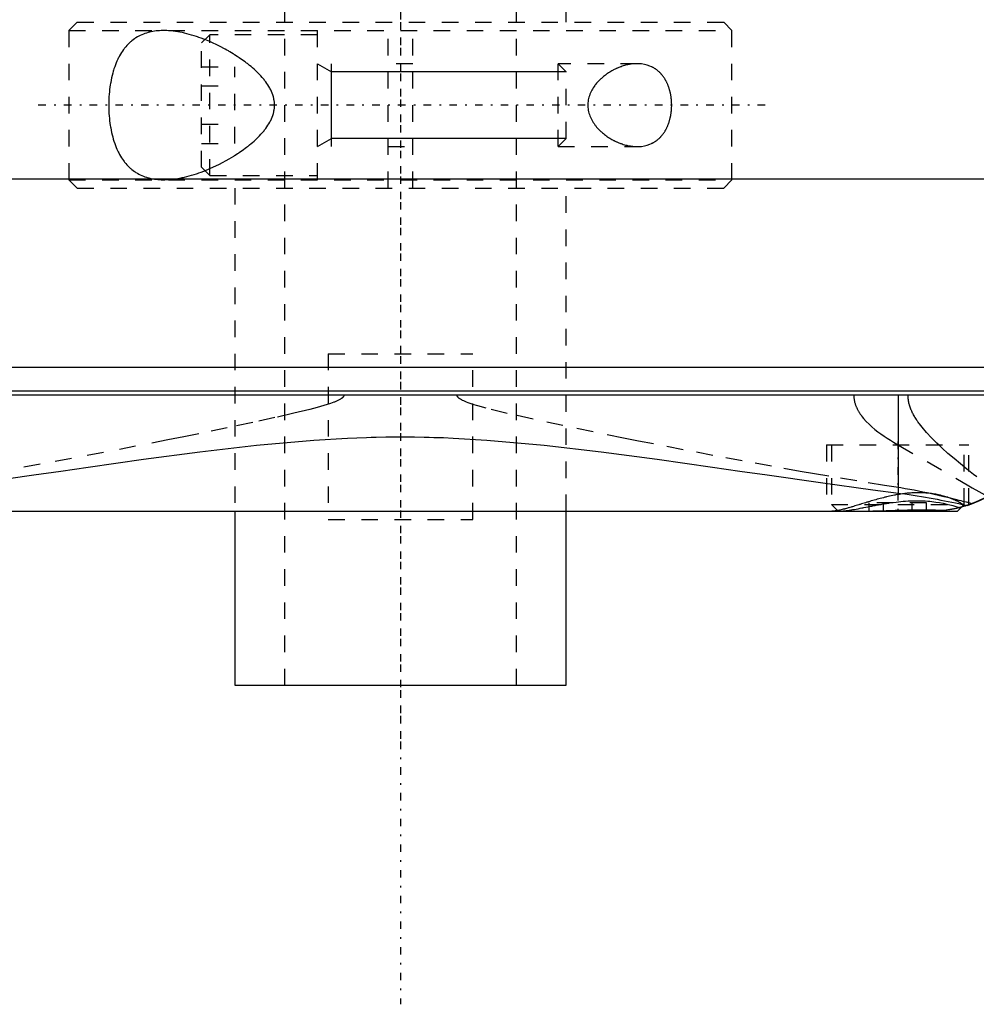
# Model space of a CAD drawing. Extents: x -105 to 105, y -97 to 359.
# Tile 2 of 9: x -23 to 35, y -97 to -37. Entities that reach past the tile are written whole.
import ezdxf

# ---------------------------------------------------------------- set-up
doc = ezdxf.new("R2010")
doc.units = 0
doc.linetypes.add('CENTER', pattern=[1.5, 0.45, -0.5, 0.05, -0.5])
doc.linetypes.add('DASHED', pattern=[2, 1, -1])
for name, color, linetype in [('AM_0', 7, 'CONTINUOUS'), ('AM_10', 7, 'CONTINUOUS'), ('AM_3', 7, 'DASHED'), ('AM_7', 7, 'CENTER')]:
    doc.layers.add(name, color=color, linetype=linetype)

msp = doc.modelspace()

# ---------------------------------------------------------------- linework, layer by layer
at = {"layer": 'AM_0', "color": 7, "linetype": 'CONTINUOUS'}
for p, q in [((44.502, -46.968), (-44.502, -46.968)), ((-51.173, -58.307), (51.173, -58.307)), ((-48.569, -59.746), (48.569, -59.746)), ((48.192, -60), (-48.192, -60)), ((30.043, -65.905), (30.043, -60)), ((-33.6, -67), (33.6, -67)), ((-10, -67), (-10, -77.5)), ((10, -77.5), (10, -67)), ((33.6, -67), (33.848, -66.752)), ((-10, -77.5), (10, -77.5))]:
    msp.add_line(p, q, dxfattribs=at)
for points in [[(34.197, -66.646, 0), (34.475, -66.548, 0), (34.994, -66.328, 0), (35.464, -66.083, 0), (35.689, -65.949, 0), (35.907, -65.808, 0), (36.323, -65.506, 0), (36.71, -65.178, 0), (37.068, -64.828, 0), (37.397, -64.458, 0), (37.695, -64.07, 0), (37.833, -63.87, 0), (37.962, -63.667, 0), (38.199, -63.252, 0), (38.404, -62.827, 0), (38.578, -62.395, 0), (38.721, -61.958, 0), (38.833, -61.519, 0), (38.878, -61.299, 0), (38.916, -61.08, 0), (38.97, -60.644, 0), (38.997, -60.213, 0), (39, -60, 0)], [(-25.344, -65.272, 0), (-22.121, -64.813, 0), (-20.484, -64.576, 0), (-18.832, -64.338, 0), (-15.492, -63.865, 0), (-12.109, -63.414, 0), (-8.688, -63.016, 0), (-5.229, -62.707, 0), (-3.204, -62.587, 0), (-2.626, -62.563, 0), (-2.048, -62.543, 0), (-1.758, -62.535, 0), (-1.469, -62.528, 0), (-0.889, -62.518, 0), (-0.309, -62.513, 0), (-0.018, -62.513, 0), (0.273, -62.513, 0), (0.856, -62.518, 0), (1.439, -62.528, 0), (1.73, -62.535, 0), (2.021, -62.543, 0), (2.602, -62.562, 0), (3.183, -62.586, 0), (5.211, -62.706, 0), (8.674, -63.014, 0), (12.1, -63.413, 0), (15.489, -63.864, 0), (18.832, -64.338, 0), (20.483, -64.576, 0), (22.12, -64.813, 0), (25.345, -65.273, 0), (28.497, -65.704, 0), (30.043, -65.905, 0)], [(30.043, -65.905, 0), (30.173, -65.922, 0), (30.43, -65.957, 0), (30.684, -65.993, 0), (30.81, -66.012, 0), (30.936, -66.032, 0), (31.183, -66.071, 0), (31.428, -66.112, 0), (31.669, -66.154, 0), (31.907, -66.196, 0), (32.142, -66.239, 0), (32.258, -66.261, 0), (32.373, -66.283, 0), (32.601, -66.327, 0), (32.825, -66.371, 0), (33.046, -66.415, 0), (33.263, -66.458, 0), (33.477, -66.501, 0), (33.582, -66.523, 0), (33.687, -66.544, 0), (33.894, -66.586, 0), (34.096, -66.626, 0), (34.197, -66.646, 0)], [(35.437, -66.098, 0), (35.252, -66.199, 0), (34.875, -66.382, 0), (34.492, -66.542, 0), (34.297, -66.612, 0)], [(29.343, -67, 0), (29.43, -67, 0), (29.605, -66.999, 0), (29.781, -66.998, 0), (29.869, -66.997, 0), (29.957, -66.996, 0), (30.133, -66.994, 0), (30.309, -66.991, 0), (30.485, -66.989, 0), (30.66, -66.987, 0), (30.835, -66.985, 0), (30.921, -66.985, 0), (31.007, -66.984, 0), (31.178, -66.983, 0), (31.347, -66.982, 0), (31.513, -66.982, 0), (31.677, -66.983, 0), (31.838, -66.984, 0), (31.917, -66.984, 0), (31.996, -66.985, 0), (32.151, -66.987, 0), (32.302, -66.989, 0), (32.376, -66.99, 0)], [(34.197, -66.646, 0), (34.147, -66.663, 0), (34.047, -66.694, 0), (33.948, -66.724, 0), (33.898, -66.738, 0), (33.848, -66.752, 0), (33.747, -66.778, 0), (33.647, -66.804, 0), (33.546, -66.827, 0), (33.445, -66.849, 0), (33.344, -66.87, 0), (33.293, -66.88, 0), (33.243, -66.889, 0), (33.141, -66.906, 0), (33.039, -66.922, 0), (32.938, -66.937, 0), (32.836, -66.95, 0), (32.734, -66.961, 0), (32.683, -66.967, 0), (32.632, -66.971, 0), (32.53, -66.98, 0), (32.427, -66.987, 0), (32.376, -66.99, 0)], [(34.235, -66.634, 0), (34.171, -66.655, 0), (34.042, -66.695, 0), (33.913, -66.734, 0), (33.848, -66.752, 0)]]:
    msp.add_polyline3d(points, dxfattribs=at)
at = {"layer": 'AM_10', "color": 7, "linetype": 'CONTINUOUS'}
for p, q in [((-5, -40), (-4.15, -40.49)), ((-4.15, -45), (-4.15, -40)), ((10, -40.49), (-4.15, -40.49)), ((-5, -45), (-4.15, -44.51)), ((10, -44.51), (-4.15, -44.51))]:
    msp.add_line(p, q, dxfattribs=at)
at = {"layer": 'AM_3', "color": 6, "linetype": 'DASHED'}
for p, q in [((-7, 307.5), (-7, -77.5)), ((7, -77.5), (7, 307.5)), ((-10, 296.5), (-10, -37.5)), ((10, -37.5), (10, 296.5)), ((-19.5, -37.5), (-20, -38)), ((-20, -38), (-20, -47)), ((-20, -38), (20, -38)), ((-19.5, -37.5), (19.5, -37.5)), ((-5, -47), (-5, -38)), ((-0.75, -47.5), (-0.75, -37.5)), ((0.75, -47.5), (0.75, -37.5)), ((20, -38), (19.5, -37.5)), ((20, -47), (20, -38)), ((-11.5, -38.25), (-12, -38.75)), ((-5, -38.25), (-11.5, -38.25)), ((-11.5, -46.75), (-11.5, -38.25)), ((-12, -46.25), (-12, -38.75)), ((-12, -40.191), (-10, -40.191)), ((-10, -44.809), (-10, -40.191)), ((0.75, -40), (-0.75, -40)), ((14.283, -40), (9.509, -40)), ((9.509, -45), (9.509, -40)), ((10, -40.49), (9.509, -40)), ((10, -44.51), (10, -40.49)), ((-12, -41.345), (-10, -41.345)), ((-12, -43.655), (-10, -43.655)), ((9.509, -45), (10, -44.51)), ((-12, -44.809), (-10, -44.809)), ((-0.75, -45), (0.75, -45)), ((9.509, -45), (14.283, -45)), ((-12, -46.25), (-11.5, -46.75)), ((-11.5, -46.75), (-5, -46.75)), ((-20, -47), (-19.5, -47.5)), ((-20, -47), (20, -47)), ((-19.5, -47.5), (19.5, -47.5)), ((-10, -47.5), (-10, -67)), ((10, -67), (10, -47.5)), ((19.5, -47.5), (20, -47)), ((-4.359, -57.5), (-4.359, -67.5)), ((-4.359, -57.5), (4.359, -57.5)), ((4.359, -67.5), (4.359, -57.5)), ((30.043, -65.574), (30.043, -60)), ((25.7, -63), (25.7, -67)), ((25.7, -63), (34.3, -63)), ((26, -63), (26, -66.6)), ((30.043, -63.007), (34.3, -65.477)), ((34, -66.6), (34, -63)), ((34.3, -66.611), (34.3, -63)), ((28.268, -67), (28.268, -66.5)), ((31.732, -66.5), (28.268, -66.5)), ((29.134, -67), (29.134, -66.5)), ((30.866, -67), (30.866, -66.5)), ((31.732, -67), (31.732, -66.5)), ((26, -66.6), (26.4, -67)), ((26, -66.6), (34, -66.6)), ((33.848, -66.752), (33.722, -66.785)), ((33.848, -66.752), (34, -66.6)), ((34.297, -66.612), (34.235, -66.634)), ((-4.359, -67.5), (4.359, -67.5))]:
    msp.add_line(p, q, dxfattribs=at)
for points in [[(-14.283, -38, 0), (-14.333, -38, 0), (-14.433, -38.003, 0), (-14.533, -38.008, 0), (-14.583, -38.011, 0), (-14.634, -38.015, 0), (-14.734, -38.025, 0), (-14.833, -38.038, 0), (-14.933, -38.054, 0), (-15.031, -38.073, 0), (-15.129, -38.095, 0), (-15.178, -38.107, 0), (-15.226, -38.12, 0), (-15.322, -38.148, 0), (-15.417, -38.18, 0), (-15.511, -38.215, 0), (-15.603, -38.253, 0), (-15.694, -38.295, 0), (-15.739, -38.317, 0), (-15.783, -38.34, 0), (-15.871, -38.389, 0), (-15.957, -38.441, 0), (-15.999, -38.468, 0), (-16.041, -38.497, 0), (-16.123, -38.556, 0), (-16.204, -38.618, 0), (-16.243, -38.651, 0), (-16.282, -38.684, 0), (-16.358, -38.754, 0), (-16.432, -38.826, 0), (-16.504, -38.903, 0), (-16.574, -38.982, 0), (-16.641, -39.064, 0), (-16.674, -39.107, 0), (-16.706, -39.15, 0), (-16.769, -39.239, 0), (-16.83, -39.33, 0), (-16.888, -39.425, 0), (-16.944, -39.522, 0), (-16.998, -39.624, 0), (-17.024, -39.676, 0), (-17.051, -39.73, 0), (-17.101, -39.84, 0), (-17.15, -39.954, 0), (-17.197, -40.072, 0), (-17.241, -40.194, 0), (-17.283, -40.319, 0), (-17.304, -40.383, 0), (-17.323, -40.447, 0), (-17.36, -40.578, 0), (-17.395, -40.712, 0), (-17.427, -40.848, 0), (-17.456, -40.987, 0), (-17.482, -41.127, 0), (-17.494, -41.198, 0), (-17.506, -41.269, 0), (-17.527, -41.413, 0), (-17.545, -41.557, 0), (-17.561, -41.703, 0), (-17.574, -41.848, 0), (-17.584, -41.994, 0), (-17.588, -42.067, 0), (-17.592, -42.14, 0), (-17.597, -42.285, 0), (-17.599, -42.428, 0), (-17.6, -42.5, 0), (-17.599, -42.572, 0), (-17.597, -42.715, 0), (-17.592, -42.86, 0), (-17.588, -42.933, 0), (-17.584, -43.006, 0), (-17.574, -43.152, 0), (-17.561, -43.297, 0), (-17.545, -43.443, 0), (-17.527, -43.587, 0), (-17.506, -43.731, 0), (-17.494, -43.802, 0), (-17.482, -43.873, 0), (-17.456, -44.013, 0), (-17.427, -44.152, 0), (-17.395, -44.288, 0), (-17.36, -44.422, 0), (-17.323, -44.553, 0), (-17.304, -44.617, 0), (-17.283, -44.681, 0), (-17.241, -44.806, 0), (-17.197, -44.928, 0), (-17.15, -45.046, 0), (-17.101, -45.16, 0), (-17.051, -45.27, 0), (-17.024, -45.324, 0), (-16.998, -45.376, 0), (-16.944, -45.478, 0), (-16.888, -45.575, 0), (-16.83, -45.67, 0), (-16.769, -45.761, 0), (-16.706, -45.85, 0), (-16.674, -45.893, 0), (-16.641, -45.936, 0), (-16.574, -46.018, 0), (-16.504, -46.097, 0), (-16.432, -46.174, 0), (-16.358, -46.246, 0), (-16.282, -46.316, 0), (-16.243, -46.349, 0), (-16.204, -46.382, 0), (-16.123, -46.444, 0), (-16.041, -46.503, 0), (-15.999, -46.532, 0), (-15.957, -46.559, 0), (-15.871, -46.611, 0), (-15.783, -46.66, 0), (-15.739, -46.683, 0), (-15.694, -46.705, 0), (-15.603, -46.747, 0), (-15.511, -46.785, 0), (-15.417, -46.82, 0), (-15.322, -46.852, 0), (-15.226, -46.88, 0), (-15.178, -46.893, 0), (-15.129, -46.905, 0), (-15.031, -46.927, 0), (-14.933, -46.946, 0), (-14.833, -46.962, 0), (-14.734, -46.975, 0), (-14.634, -46.985, 0), (-14.583, -46.989, 0), (-14.533, -46.992, 0), (-14.433, -46.997, 0), (-14.333, -47, 0), (-14.283, -47, 0)], [(-11.798, -38.546, 0), (-11.871, -38.518, 0), (-12.017, -38.462, 0), (-12.163, -38.41, 0), (-12.236, -38.385, 0), (-12.308, -38.36, 0), (-12.453, -38.313, 0), (-12.597, -38.27, 0), (-12.74, -38.229, 0), (-12.881, -38.192, 0), (-13.022, -38.157, 0), (-13.092, -38.141, 0), (-13.162, -38.126, 0), (-13.3, -38.099, 0), (-13.437, -38.074, 0), (-13.572, -38.053, 0), (-13.705, -38.036, 0), (-13.837, -38.022, 0), (-13.902, -38.016, 0), (-13.967, -38.011, 0), (-14.095, -38.004, 0), (-14.221, -38, 0), (-14.283, -38, 0)], [(-11.798, -46.454, 0), (-11.502, -46.33, 0), (-10.912, -46.053, 0), (-10.333, -45.739, 0), (-10.051, -45.569, 0), (-10.005, -45.54, 0), (-9.913, -45.481, 0), (-9.821, -45.422, 0), (-9.776, -45.392, 0), (-9.731, -45.361, 0), (-9.641, -45.3, 0), (-9.551, -45.237, 0), (-9.461, -45.172, 0), (-9.37, -45.105, 0), (-9.28, -45.037, 0), (-9.235, -45.002, 0), (-9.19, -44.967, 0), (-9.1, -44.895, 0), (-9.011, -44.821, 0), (-8.923, -44.746, 0), (-8.835, -44.669, 0), (-8.749, -44.591, 0), (-8.706, -44.551, 0), (-8.664, -44.51, 0), (-8.581, -44.428, 0), (-8.499, -44.345, 0), (-8.419, -44.26, 0), (-8.342, -44.174, 0), (-8.267, -44.085, 0), (-8.23, -44.041, 0), (-8.195, -43.996, 0), (-8.125, -43.905, 0), (-8.059, -43.812, 0), (-7.996, -43.718, 0), (-7.937, -43.622, 0), (-7.881, -43.525, 0), (-7.855, -43.475, 0), (-7.829, -43.425, 0), (-7.782, -43.324, 0), (-7.74, -43.221, 0), (-7.702, -43.117, 0), (-7.669, -43.01, 0), (-7.643, -42.901, 0), (-7.632, -42.845, 0), (-7.622, -42.789, 0), (-7.608, -42.676, 0), (-7.6, -42.559, 0), (-7.599, -42.5, 0), (-7.6, -42.441, 0), (-7.608, -42.324, 0), (-7.622, -42.211, 0), (-7.632, -42.155, 0), (-7.643, -42.099, 0), (-7.669, -41.99, 0), (-7.702, -41.883, 0), (-7.74, -41.779, 0), (-7.782, -41.676, 0), (-7.829, -41.575, 0), (-7.855, -41.525, 0), (-7.881, -41.475, 0), (-7.937, -41.378, 0), (-7.996, -41.282, 0), (-8.059, -41.188, 0), (-8.125, -41.095, 0), (-8.195, -41.004, 0), (-8.23, -40.959, 0), (-8.267, -40.915, 0), (-8.342, -40.826, 0), (-8.419, -40.74, 0), (-8.499, -40.655, 0), (-8.581, -40.572, 0), (-8.664, -40.49, 0), (-8.706, -40.449, 0), (-8.749, -40.409, 0), (-8.835, -40.331, 0), (-8.923, -40.254, 0), (-9.011, -40.179, 0), (-9.1, -40.105, 0), (-9.19, -40.033, 0), (-9.235, -39.998, 0), (-9.28, -39.963, 0), (-9.37, -39.895, 0), (-9.461, -39.828, 0), (-9.551, -39.763, 0), (-9.641, -39.7, 0), (-9.731, -39.639, 0), (-9.776, -39.608, 0), (-9.821, -39.578, 0), (-9.913, -39.519, 0), (-10.005, -39.46, 0), (-10.051, -39.431, 0), (-10.098, -39.402, 0), (-10.191, -39.345, 0), (-10.286, -39.289, 0), (-10.333, -39.261, 0), (-10.381, -39.233, 0), (-10.476, -39.179, 0), (-10.572, -39.126, 0), (-10.912, -38.947, 0), (-11.502, -38.67, 0), (-11.798, -38.546, 0)], [(14.283, -40, 0), (14.251, -40, 0), (14.188, -40.002, 0), (14.123, -40.005, 0), (14.091, -40.008, 0), (14.058, -40.01, 0), (13.992, -40.017, 0), (13.925, -40.025, 0), (13.858, -40.036, 0), (13.79, -40.048, 0), (13.722, -40.061, 0), (13.688, -40.069, 0), (13.653, -40.077, 0), (13.585, -40.094, 0), (13.515, -40.113, 0), (13.446, -40.133, 0), (13.377, -40.156, 0), (13.307, -40.18, 0), (13.272, -40.192, 0), (13.237, -40.205, 0), (13.168, -40.233, 0), (13.099, -40.262, 0), (13.064, -40.277, 0), (13.029, -40.293, 0), (12.96, -40.325, 0), (12.892, -40.359, 0), (12.858, -40.376, 0), (12.824, -40.394, 0), (12.756, -40.431, 0), (12.689, -40.47, 0), (12.623, -40.51, 0), (12.557, -40.552, 0), (12.492, -40.595, 0), (12.46, -40.617, 0), (12.428, -40.64, 0), (12.364, -40.686, 0), (12.302, -40.733, 0), (12.241, -40.782, 0), (12.181, -40.832, 0), (12.122, -40.884, 0), (12.093, -40.91, 0), (12.064, -40.937, 0), (12.006, -40.994, 0), (11.949, -41.052, 0), (11.892, -41.113, 0), (11.837, -41.177, 0), (11.782, -41.243, 0), (11.756, -41.277, 0), (11.73, -41.311, 0), (11.679, -41.382, 0), (11.63, -41.454, 0), (11.584, -41.529, 0), (11.541, -41.606, 0), (11.5, -41.684, 0), (11.481, -41.724, 0), (11.462, -41.765, 0), (11.428, -41.847, 0), (11.398, -41.93, 0), (11.372, -42.015, 0), (11.349, -42.101, 0), (11.331, -42.189, 0), (11.324, -42.233, 0), (11.317, -42.277, 0), (11.308, -42.366, 0), (11.303, -42.455, 0), (11.303, -42.5, 0), (11.303, -42.545, 0), (11.308, -42.634, 0), (11.317, -42.723, 0), (11.324, -42.767, 0), (11.331, -42.811, 0), (11.349, -42.899, 0), (11.372, -42.985, 0), (11.398, -43.07, 0), (11.428, -43.153, 0), (11.462, -43.235, 0), (11.481, -43.276, 0), (11.5, -43.316, 0), (11.541, -43.394, 0), (11.584, -43.471, 0), (11.63, -43.546, 0), (11.679, -43.618, 0), (11.73, -43.689, 0), (11.756, -43.723, 0), (11.782, -43.757, 0), (11.837, -43.823, 0), (11.892, -43.887, 0), (11.949, -43.948, 0), (12.006, -44.006, 0), (12.064, -44.063, 0), (12.093, -44.09, 0), (12.122, -44.116, 0), (12.181, -44.168, 0), (12.241, -44.218, 0), (12.302, -44.267, 0), (12.364, -44.314, 0), (12.428, -44.36, 0), (12.46, -44.383, 0), (12.492, -44.405, 0), (12.557, -44.448, 0), (12.623, -44.49, 0), (12.689, -44.53, 0), (12.756, -44.569, 0), (12.824, -44.606, 0), (12.858, -44.624, 0), (12.892, -44.641, 0), (12.96, -44.675, 0), (13.029, -44.707, 0), (13.064, -44.723, 0), (13.099, -44.738, 0), (13.168, -44.767, 0), (13.237, -44.795, 0), (13.272, -44.808, 0), (13.307, -44.82, 0), (13.377, -44.844, 0), (13.446, -44.867, 0), (13.515, -44.887, 0), (13.585, -44.906, 0), (13.653, -44.923, 0), (13.688, -44.931, 0), (13.722, -44.939, 0), (13.79, -44.952, 0), (13.858, -44.964, 0), (13.925, -44.975, 0), (13.992, -44.983, 0), (14.058, -44.99, 0), (14.091, -44.992, 0), (14.123, -44.995, 0), (14.188, -44.998, 0), (14.251, -45, 0), (14.283, -45, 0)], [(16.363, -42.5, 0), (16.363, -42.48, 0), (16.363, -42.439, 0), (16.362, -42.398, 0), (16.361, -42.378, 0), (16.36, -42.357, 0), (16.358, -42.316, 0), (16.356, -42.275, 0), (16.353, -42.234, 0), (16.35, -42.192, 0), (16.346, -42.151, 0), (16.344, -42.131, 0), (16.342, -42.11, 0), (16.337, -42.069, 0), (16.331, -42.028, 0), (16.326, -41.987, 0), (16.319, -41.946, 0), (16.312, -41.905, 0), (16.309, -41.885, 0), (16.305, -41.865, 0), (16.297, -41.824, 0), (16.289, -41.784, 0), (16.285, -41.764, 0), (16.28, -41.744, 0), (16.271, -41.705, 0), (16.261, -41.665, 0), (16.256, -41.646, 0), (16.251, -41.626, 0), (16.241, -41.588, 0), (16.229, -41.549, 0), (16.218, -41.511, 0), (16.206, -41.474, 0), (16.194, -41.437, 0), (16.187, -41.418, 0), (16.181, -41.4, 0), (16.168, -41.363, 0), (16.154, -41.327, 0), (16.14, -41.292, 0), (16.125, -41.257, 0), (16.111, -41.222, 0), (16.103, -41.205, 0), (16.095, -41.188, 0), (16.08, -41.155, 0), (16.064, -41.122, 0), (16.048, -41.089, 0), (16.031, -41.057, 0), (16.014, -41.026, 0), (16.006, -41.011, 0), (15.997, -40.995, 0), (15.98, -40.965, 0), (15.962, -40.936, 0), (15.945, -40.907, 0), (15.927, -40.878, 0), (15.908, -40.851, 0), (15.899, -40.837, 0), (15.89, -40.824, 0), (15.871, -40.797, 0), (15.852, -40.771, 0), (15.833, -40.745, 0), (15.813, -40.72, 0), (15.793, -40.695, 0), (15.783, -40.682, 0), (15.773, -40.67, 0), (15.752, -40.646, 0), (15.731, -40.622, 0), (15.721, -40.61, 0), (15.71, -40.599, 0), (15.689, -40.576, 0), (15.667, -40.553, 0), (15.656, -40.542, 0), (15.645, -40.531, 0), (15.622, -40.509, 0), (15.6, -40.488, 0), (15.577, -40.467, 0), (15.553, -40.447, 0), (15.53, -40.427, 0), (15.518, -40.417, 0), (15.506, -40.408, 0), (15.482, -40.389, 0), (15.458, -40.37, 0), (15.433, -40.352, 0), (15.408, -40.334, 0), (15.383, -40.317, 0), (15.37, -40.309, 0), (15.358, -40.3, 0), (15.332, -40.284, 0), (15.307, -40.269, 0), (15.281, -40.253, 0), (15.254, -40.238, 0), (15.228, -40.224, 0), (15.215, -40.217, 0), (15.202, -40.21, 0), (15.175, -40.197, 0), (15.148, -40.184, 0), (15.053, -40.142, 0), (14.885, -40.084, 0), (14.8, -40.061, 0), (14.714, -40.042, 0), (14.541, -40.014, 0), (14.368, -40.002, 0), (14.283, -40, 0)], [(14.283, -45, 0), (14.368, -44.998, 0), (14.541, -44.986, 0), (14.714, -44.958, 0), (14.8, -44.939, 0), (14.885, -44.916, 0), (15.053, -44.858, 0), (15.148, -44.816, 0), (15.175, -44.803, 0), (15.202, -44.79, 0), (15.215, -44.783, 0), (15.228, -44.776, 0), (15.254, -44.762, 0), (15.281, -44.747, 0), (15.307, -44.731, 0), (15.332, -44.716, 0), (15.358, -44.7, 0), (15.37, -44.691, 0), (15.383, -44.683, 0), (15.408, -44.666, 0), (15.433, -44.648, 0), (15.458, -44.63, 0), (15.482, -44.611, 0), (15.506, -44.592, 0), (15.518, -44.583, 0), (15.53, -44.573, 0), (15.553, -44.553, 0), (15.577, -44.533, 0), (15.6, -44.512, 0), (15.622, -44.491, 0), (15.645, -44.469, 0), (15.656, -44.458, 0), (15.667, -44.447, 0), (15.689, -44.424, 0), (15.71, -44.401, 0), (15.721, -44.39, 0), (15.731, -44.378, 0), (15.752, -44.354, 0), (15.773, -44.33, 0), (15.783, -44.318, 0), (15.793, -44.305, 0), (15.813, -44.28, 0), (15.833, -44.255, 0), (15.852, -44.229, 0), (15.871, -44.203, 0), (15.89, -44.176, 0), (15.899, -44.163, 0), (15.908, -44.149, 0), (15.927, -44.122, 0), (15.945, -44.093, 0), (15.962, -44.064, 0), (15.98, -44.035, 0), (15.997, -44.005, 0), (16.006, -43.989, 0), (16.014, -43.974, 0), (16.031, -43.943, 0), (16.048, -43.911, 0), (16.064, -43.878, 0), (16.08, -43.845, 0), (16.095, -43.812, 0), (16.103, -43.795, 0), (16.111, -43.778, 0), (16.125, -43.743, 0), (16.14, -43.708, 0), (16.154, -43.673, 0), (16.168, -43.637, 0), (16.181, -43.6, 0), (16.187, -43.582, 0), (16.194, -43.563, 0), (16.206, -43.526, 0), (16.218, -43.489, 0), (16.229, -43.451, 0), (16.241, -43.412, 0), (16.251, -43.374, 0), (16.256, -43.354, 0), (16.261, -43.335, 0), (16.271, -43.295, 0), (16.28, -43.256, 0), (16.285, -43.236, 0), (16.289, -43.216, 0), (16.297, -43.176, 0), (16.305, -43.135, 0), (16.309, -43.115, 0), (16.312, -43.095, 0), (16.319, -43.054, 0), (16.326, -43.013, 0), (16.331, -42.972, 0), (16.337, -42.931, 0), (16.342, -42.89, 0), (16.344, -42.869, 0), (16.346, -42.849, 0), (16.35, -42.808, 0), (16.353, -42.766, 0), (16.356, -42.725, 0), (16.358, -42.684, 0), (16.36, -42.643, 0), (16.361, -42.622, 0), (16.362, -42.602, 0), (16.363, -42.561, 0), (16.363, -42.52, 0), (16.363, -42.5, 0)], [(-14.283, -47, 0), (-14.221, -47, 0), (-14.095, -46.996, 0), (-13.967, -46.989, 0), (-13.902, -46.984, 0), (-13.837, -46.978, 0), (-13.705, -46.964, 0), (-13.572, -46.947, 0), (-13.437, -46.926, 0), (-13.3, -46.901, 0), (-13.162, -46.874, 0), (-13.092, -46.859, 0), (-13.022, -46.843, 0), (-12.881, -46.808, 0), (-12.74, -46.771, 0), (-12.597, -46.73, 0), (-12.453, -46.687, 0), (-12.308, -46.64, 0), (-12.236, -46.615, 0), (-12.163, -46.59, 0), (-12.017, -46.538, 0), (-11.871, -46.482, 0), (-11.798, -46.454, 0)], [(-3.414, -60, 0), (-3.414, -60.001, 0), (-3.414, -60.003, 0), (-3.414, -60.005, 0), (-3.414, -60.006, 0), (-3.414, -60.007, 0), (-3.414, -60.009, 0), (-3.415, -60.011, 0), (-3.415, -60.013, 0), (-3.415, -60.015, 0), (-3.415, -60.017, 0), (-3.415, -60.018, 0), (-3.415, -60.019, 0), (-3.416, -60.021, 0), (-3.416, -60.023, 0), (-3.416, -60.025, 0), (-3.417, -60.027, 0), (-3.417, -60.029, 0), (-3.417, -60.03, 0), (-3.418, -60.031, 0), (-3.418, -60.033, 0), (-3.419, -60.035, 0), (-3.419, -60.036, 0), (-3.419, -60.037, 0), (-3.42, -60.039, 0), (-3.42, -60.041, 0), (-3.421, -60.042, 0), (-3.421, -60.043, 0), (-3.421, -60.045, 0), (-3.422, -60.047, 0), (-3.423, -60.049, 0), (-3.423, -60.051, 0), (-3.424, -60.052, 0), (-3.425, -60.053, 0), (-3.425, -60.054, 0), (-3.426, -60.056, 0), (-3.426, -60.058, 0), (-3.429, -60.065, 0), (-3.435, -60.076, 0), (-3.441, -60.086, 0), (-3.448, -60.097, 0), (-3.452, -60.102, 0), (-3.455, -60.107, 0), (-3.463, -60.116, 0), (-3.471, -60.126, 0), (-3.479, -60.135, 0), (-3.488, -60.144, 0), (-3.498, -60.152, 0), (-3.502, -60.157, 0), (-3.507, -60.161, 0), (-3.517, -60.169, 0), (-3.526, -60.177, 0), (-3.531, -60.181, 0), (-3.536, -60.185, 0), (-3.546, -60.193, 0), (-3.557, -60.2, 0), (-3.562, -60.204, 0), (-3.567, -60.207, 0), (-3.577, -60.214, 0), (-3.587, -60.221, 0), (-3.625, -60.245, 0), (-3.697, -60.285, 0), (-3.774, -60.323, 0), (-3.855, -60.359, 0), (-3.938, -60.394, 0), (-3.982, -60.411, 0), (-4.028, -60.429, 0), (-4.124, -60.464, 0), (-4.226, -60.5, 0), (-4.63, -60.628, 0), (-5.027, -60.74, 0), (-5.465, -60.856, 0), (-6.436, -61.094, 0), (-7.57, -61.353, 0), (-8.913, -61.646, 0), (-10.448, -61.97, 0), (-12.157, -62.322, 0), (-13.072, -62.507, 0), (-14.024, -62.698, 0), (-15.976, -63.082, 0), (-17.915, -63.457, 0), (-19.838, -63.82, 0), (-21.744, -64.171, 0), (-23.629, -64.509, 0)], [(30.043, -65.574, 0), (29.213, -65.445, 0), (27.536, -65.176, 0), (25.837, -64.892, 0), (24.98, -64.745, 0), (24.118, -64.595, 0), (22.379, -64.286, 0), (20.622, -63.965, 0), (18.849, -63.634, 0), (17.061, -63.293, 0), (15.26, -62.942, 0), (14.355, -62.764, 0), (13.448, -62.583, 0), (11.629, -62.214, 0), (9.806, -61.836, 0), (8.013, -61.451, 0), (6.447, -61.096, 0), (5.172, -60.779, 0), (4.665, -60.638, 0), (4.591, -60.616, 0), (4.451, -60.573, 0), (4.322, -60.532, 0), (4.261, -60.512, 0), (4.203, -60.492, 0), (4.093, -60.453, 0), (3.994, -60.416, 0), (3.904, -60.38, 0), (3.822, -60.345, 0), (3.749, -60.311, 0), (3.716, -60.294, 0), (3.684, -60.278, 0), (3.627, -60.246, 0), (3.577, -60.214, 0), (3.551, -60.196, 0), (3.544, -60.191, 0), (3.537, -60.185, 0), (3.533, -60.183, 0), (3.53, -60.18, 0), (3.524, -60.175, 0), (3.517, -60.17, 0), (3.511, -60.165, 0), (3.505, -60.16, 0), (3.5, -60.154, 0), (3.497, -60.152, 0), (3.494, -60.149, 0), (3.489, -60.144, 0), (3.484, -60.139, 0), (3.479, -60.134, 0), (3.474, -60.129, 0), (3.469, -60.124, 0), (3.467, -60.121, 0), (3.465, -60.119, 0), (3.461, -60.114, 0), (3.457, -60.109, 0), (3.455, -60.106, 0), (3.453, -60.104, 0), (3.449, -60.098, 0), (3.445, -60.093, 0), (3.444, -60.09, 0), (3.442, -60.088, 0), (3.438, -60.082, 0), (3.435, -60.076, 0), (3.432, -60.071, 0), (3.429, -60.065, 0), (3.427, -60.059, 0), (3.426, -60.056, 0), (3.424, -60.053, 0), (3.422, -60.047, 0), (3.42, -60.041, 0), (3.419, -60.035, 0), (3.417, -60.029, 0), (3.416, -60.022, 0), (3.415, -60.019, 0), (3.415, -60.016, 0), (3.414, -60.01, 0), (3.414, -60.003, 0), (3.414, -60, 0)], [(27.35, -60, 0), (27.35, -60.02, 0), (27.351, -60.061, 0), (27.353, -60.101, 0), (27.355, -60.122, 0), (27.356, -60.142, 0), (27.36, -60.182, 0), (27.365, -60.222, 0), (27.371, -60.261, 0), (27.378, -60.301, 0), (27.385, -60.34, 0), (27.389, -60.36, 0), (27.394, -60.379, 0), (27.403, -60.418, 0), (27.413, -60.457, 0), (27.424, -60.496, 0), (27.436, -60.534, 0), (27.449, -60.572, 0), (27.456, -60.591, 0), (27.462, -60.61, 0), (27.477, -60.648, 0), (27.492, -60.685, 0), (27.499, -60.704, 0), (27.507, -60.722, 0), (27.524, -60.759, 0), (27.541, -60.795, 0), (27.549, -60.813, 0), (27.558, -60.831, 0), (27.576, -60.867, 0), (27.595, -60.902, 0), (27.615, -60.937, 0), (27.634, -60.971, 0), (27.655, -61.006, 0), (27.665, -61.023, 0), (27.676, -61.04, 0), (27.697, -61.073, 0), (27.719, -61.106, 0), (27.741, -61.139, 0), (27.763, -61.171, 0), (27.786, -61.203, 0), (27.798, -61.219, 0), (27.809, -61.235, 0), (27.833, -61.266, 0), (27.857, -61.298, 0), (27.943, -61.405, 0), (28.102, -61.582, 0), (28.27, -61.751, 0), (28.356, -61.832, 0), (28.444, -61.911, 0), (28.623, -62.061, 0), (28.802, -62.203, 0), (28.985, -62.339, 0), (29.173, -62.47, 0), (29.364, -62.598, 0), (29.461, -62.66, 0), (29.558, -62.721, 0), (29.752, -62.839, 0), (29.946, -62.952, 0), (30.043, -63.007, 0)], [(34.774, -64.929, 0), (34.574, -64.775, 0), (34.176, -64.463, 0), (33.784, -64.147, 0), (33.403, -63.829, 0), (33.034, -63.511, 0), (32.684, -63.196, 0), (32.516, -63.04, 0), (32.354, -62.885, 0), (32.04, -62.572, 0), (31.742, -62.253, 0), (31.466, -61.928, 0), (31.317, -61.737, 0), (31.277, -61.682, 0), (31.237, -61.628, 0), (31.218, -61.6, 0), (31.199, -61.573, 0), (31.161, -61.517, 0), (31.124, -61.462, 0), (31.089, -61.407, 0), (31.054, -61.352, 0), (31.021, -61.297, 0), (31.005, -61.269, 0), (30.989, -61.241, 0), (30.958, -61.186, 0), (30.928, -61.13, 0), (30.914, -61.103, 0), (30.899, -61.075, 0), (30.872, -61.018, 0), (30.845, -60.961, 0), (30.832, -60.932, 0), (30.819, -60.903, 0), (30.795, -60.845, 0), (30.772, -60.786, 0), (30.75, -60.726, 0), (30.729, -60.665, 0), (30.71, -60.604, 0), (30.702, -60.573, 0), (30.693, -60.542, 0), (30.677, -60.48, 0), (30.664, -60.417, 0), (30.652, -60.353, 0), (30.641, -60.29, 0), (30.633, -60.226, 0), (30.63, -60.194, 0), (30.627, -60.162, 0), (30.623, -60.097, 0), (30.621, -60.033, 0), (30.621, -60, 0)], [(34.069, -66.687, 0), (34.053, -66.676, 0), (34.02, -66.652, 0), (33.985, -66.628, 0), (33.967, -66.615, 0), (33.948, -66.603, 0), (33.91, -66.578, 0), (33.869, -66.553, 0), (33.827, -66.527, 0), (33.782, -66.501, 0), (33.736, -66.475, 0), (33.713, -66.462, 0), (33.689, -66.449, 0), (33.639, -66.423, 0), (33.587, -66.397, 0), (33.534, -66.371, 0), (33.479, -66.346, 0), (33.423, -66.32, 0), (33.394, -66.307, 0), (33.364, -66.295, 0), (33.304, -66.269, 0), (33.243, -66.245, 0), (33.211, -66.232, 0), (33.179, -66.22, 0), (33.114, -66.196, 0), (33.048, -66.173, 0), (33.014, -66.161, 0), (32.98, -66.15, 0), (32.91, -66.128, 0), (32.839, -66.106, 0), (32.766, -66.085, 0), (32.691, -66.065, 0), (32.616, -66.045, 0), (32.577, -66.036, 0), (32.538, -66.027, 0), (32.46, -66.009, 0), (32.379, -65.993, 0), (32.298, -65.977, 0), (32.216, -65.963, 0), (32.132, -65.95, 0), (32.09, -65.944, 0), (32.047, -65.938, 0), (31.962, -65.927, 0), (31.875, -65.917, 0), (31.787, -65.909, 0), (31.698, -65.902, 0), (31.608, -65.896, 0), (31.563, -65.893, 0), (31.517, -65.891, 0), (31.426, -65.888, 0), (31.333, -65.886, 0), (31.239, -65.886, 0), (31.145, -65.887, 0), (31.049, -65.889, 0), (31.002, -65.891, 0), (30.954, -65.893, 0), (30.858, -65.898, 0), (30.763, -65.904, 0), (30.667, -65.912, 0), (30.57, -65.921, 0), (30.474, -65.931, 0), (30.426, -65.937, 0), (30.378, -65.943, 0), (30.281, -65.955, 0), (30.185, -65.969, 0), (30.136, -65.976, 0), (30.088, -65.984, 0), (29.992, -66, 0), (29.895, -66.017, 0), (29.847, -66.026, 0), (29.799, -66.035, 0), (29.703, -66.053, 0), (29.607, -66.073, 0), (29.511, -66.094, 0), (29.416, -66.115, 0), (29.321, -66.137, 0), (29.274, -66.148, 0), (29.227, -66.159, 0), (29.133, -66.183, 0), (29.04, -66.206, 0), (28.947, -66.23, 0), (28.855, -66.255, 0), (28.764, -66.28, 0), (28.718, -66.293, 0), (28.673, -66.305, 0), (28.583, -66.331, 0), (28.494, -66.357, 0), (28.405, -66.382, 0), (28.317, -66.408, 0), (28.23, -66.434, 0), (28.187, -66.447, 0), (28.144, -66.46, 0), (28.059, -66.486, 0), (27.975, -66.512, 0), (27.892, -66.538, 0), (27.81, -66.563, 0), (27.728, -66.588, 0), (27.688, -66.601, 0), (27.648, -66.613, 0), (27.569, -66.638, 0), (27.491, -66.662, 0), (27.414, -66.685, 0), (27.339, -66.709, 0), (27.264, -66.731, 0), (27.227, -66.742, 0), (27.191, -66.753, 0), (27.119, -66.774, 0), (27.048, -66.795, 0), (27.014, -66.805, 0), (26.979, -66.815, 0), (26.911, -66.834, 0), (26.845, -66.852, 0), (26.812, -66.861, 0), (26.78, -66.87, 0), (26.716, -66.886, 0), (26.655, -66.902, 0), (26.594, -66.916, 0), (26.536, -66.93, 0), (26.479, -66.942, 0), (26.452, -66.948, 0), (26.424, -66.953, 0), (26.371, -66.963, 0), (26.32, -66.972, 0), (26.27, -66.98, 0), (26.223, -66.987, 0), (26.177, -66.992, 0), (26.155, -66.994, 0), (26.133, -66.996, 0), (26.091, -66.998, 0), (26.051, -67, 0), (26.032, -67, 0)], [(34.484, -66.545, 0), (34.377, -66.518, 0), (34.16, -66.464, 0), (33.939, -66.409, 0), (33.827, -66.381, 0), (33.715, -66.353, 0), (33.486, -66.296, 0), (33.253, -66.239, 0), (33.017, -66.181, 0), (32.777, -66.124, 0), (32.533, -66.066, 0), (32.41, -66.037, 0), (32.286, -66.009, 0), (32.035, -65.952, 0), (31.78, -65.897, 0), (31.522, -65.842, 0), (31.261, -65.789, 0), (30.996, -65.738, 0), (30.862, -65.713, 0), (30.728, -65.688, 0), (30.456, -65.641, 0), (30.181, -65.595, 0), (30.043, -65.574, 0)], [(34.3, -65.477, 0), (34.501, -65.59, 0), (34.889, -65.805, 0), (35.259, -66.004, 0), (35.437, -66.098, 0)], [(28.268, -66.718, 0), (28.3, -66.712, 0), (28.366, -66.699, 0), (28.432, -66.686, 0), (28.465, -66.68, 0), (28.498, -66.674, 0), (28.565, -66.661, 0), (28.632, -66.648, 0), (28.7, -66.635, 0), (28.767, -66.623, 0), (28.836, -66.61, 0), (28.87, -66.604, 0), (28.904, -66.598, 0), (28.973, -66.586, 0), (29.042, -66.573, 0), (29.112, -66.562, 0), (29.182, -66.55, 0), (29.252, -66.538, 0), (29.287, -66.533, 0), (29.322, -66.527, 0), (29.393, -66.516, 0), (29.464, -66.505, 0), (29.499, -66.5, 0)], [(29.499, -66.5, 0), (29.637, -66.48, 0), (29.914, -66.445, 0), (30.192, -66.415, 0), (30.331, -66.403, 0), (30.469, -66.392, 0), (30.631, -66.382, 0), (30.677, -66.38, 0), (30.723, -66.378, 0), (30.746, -66.377, 0), (30.769, -66.376, 0), (30.815, -66.374, 0), (30.86, -66.372, 0), (30.906, -66.371, 0), (30.952, -66.37, 0), (30.997, -66.369, 0), (31.02, -66.369, 0), (31.043, -66.368, 0), (31.088, -66.368, 0), (31.134, -66.368, 0), (31.179, -66.368, 0), (31.223, -66.368, 0), (31.268, -66.368, 0), (31.29, -66.369, 0), (31.313, -66.369, 0), (31.357, -66.37, 0), (31.401, -66.371, 0), (31.445, -66.372, 0), (31.489, -66.374, 0), (31.532, -66.376, 0), (31.554, -66.377, 0), (31.576, -66.378, 0), (31.619, -66.38, 0), (31.662, -66.382, 0), (31.81, -66.392, 0), (31.935, -66.403, 0), (32.058, -66.415, 0), (32.298, -66.445, 0), (32.528, -66.48, 0), (32.747, -66.521, 0), (32.954, -66.565, 0), (33.149, -66.613, 0), (33.241, -66.637, 0), (33.33, -66.662, 0), (33.497, -66.712, 0), (33.651, -66.761, 0), (33.722, -66.785, 0)], [(26.412, -67, 0), (26.45, -67, 0), (26.53, -66.997, 0), (26.613, -66.993, 0), (26.656, -66.99, 0), (26.7, -66.986, 0), (26.79, -66.977, 0), (26.883, -66.966, 0), (26.979, -66.954, 0), (27.078, -66.939, 0), (27.179, -66.923, 0), (27.231, -66.915, 0), (27.284, -66.906, 0), (27.391, -66.888, 0), (27.5, -66.868, 0), (27.612, -66.847, 0), (27.727, -66.825, 0), (27.844, -66.802, 0), (27.903, -66.791, 0), (27.963, -66.779, 0), (28.083, -66.755, 0), (28.206, -66.731, 0), (28.268, -66.718, 0)], [(31.733, -66.934, 0), (31.647, -66.934, 0), (31.475, -66.933, 0), (31.3, -66.933, 0), (31.211, -66.934, 0), (31.122, -66.935, 0), (30.943, -66.937, 0), (30.763, -66.94, 0), (30.581, -66.944, 0), (30.397, -66.949, 0), (30.213, -66.955, 0), (30.121, -66.958, 0), (30.029, -66.961, 0), (29.844, -66.967, 0), (29.659, -66.973, 0), (29.476, -66.98, 0), (29.294, -66.985, 0), (29.113, -66.991, 0), (29.023, -66.993, 0), (28.933, -66.995, 0), (28.756, -66.998, 0), (28.58, -67, 0), (28.494, -67, 0)], [(32.725, -66.962, 0), (32.7, -66.961, 0), (32.649, -66.959, 0), (32.597, -66.957, 0), (32.571, -66.956, 0), (32.545, -66.955, 0), (32.493, -66.953, 0), (32.44, -66.951, 0), (32.386, -66.949, 0), (32.332, -66.947, 0), (32.277, -66.946, 0), (32.249, -66.945, 0), (32.222, -66.944, 0), (32.166, -66.942, 0), (32.11, -66.941, 0), (32.053, -66.94, 0), (31.996, -66.938, 0), (31.938, -66.937, 0), (31.909, -66.937, 0), (31.88, -66.936, 0), (31.821, -66.935, 0), (31.762, -66.935, 0), (31.733, -66.934, 0)], [(33.85, -66.751, 0), (33.816, -66.76, 0), (33.743, -66.779, 0), (33.666, -66.799, 0), (33.626, -66.809, 0), (33.585, -66.818, 0), (33.5, -66.837, 0), (33.411, -66.856, 0), (33.318, -66.875, 0), (33.222, -66.893, 0), (33.123, -66.909, 0), (33.073, -66.917, 0), (33.022, -66.925, 0), (32.917, -66.94, 0), (32.808, -66.953, 0), (32.694, -66.966, 0), (32.576, -66.976, 0), (32.454, -66.985, 0), (32.392, -66.989, 0), (32.328, -66.992, 0), (32.199, -66.997, 0), (32.067, -67, 0), (32, -67, 0)], [(33.85, -66.751, 0), (33.826, -66.758, 0), (33.778, -66.77, 0), (33.728, -66.783, 0), (33.702, -66.79, 0), (33.675, -66.797, 0), (33.621, -66.81, 0), (33.565, -66.823, 0), (33.507, -66.836, 0), (33.447, -66.849, 0), (33.385, -66.862, 0), (33.354, -66.868, 0), (33.322, -66.874, 0), (33.257, -66.886, 0), (33.191, -66.898, 0), (33.124, -66.909, 0), (33.056, -66.92, 0), (32.986, -66.93, 0), (32.95, -66.935, 0), (32.914, -66.94, 0), (32.84, -66.949, 0), (32.764, -66.958, 0), (32.725, -66.962, 0)], [(34.3, -66.611, 0), (34.3, -66.611, 0), (34.298, -66.612, 0), (34.296, -66.613, 0), (34.294, -66.613, 0), (34.292, -66.614, 0), (34.286, -66.616, 0), (34.279, -66.619, 0), (34.271, -66.622, 0), (34.261, -66.625, 0), (34.249, -66.629, 0), (34.243, -66.631, 0), (34.237, -66.633, 0), (34.222, -66.638, 0), (34.207, -66.643, 0), (34.189, -66.649, 0), (34.171, -66.655, 0), (34.151, -66.661, 0), (34.14, -66.665, 0), (34.129, -66.668, 0), (34.106, -66.676, 0), (34.081, -66.683, 0), (34.069, -66.687, 0)]]:
    msp.add_polyline3d(points, dxfattribs=at)
at = {"layer": 'AM_7', "color": 4, "linetype": 'CENTER'}
for p, q in [((0, 326.75), (0, -96.75)), ((0, 20.475), (0, -81.35)), ((22, -42.5), (-22, -42.5)), ((30, -62.8), (30, -67.2))]:
    msp.add_line(p, q, dxfattribs=at)

doc.saveas('drawing.dxf')
